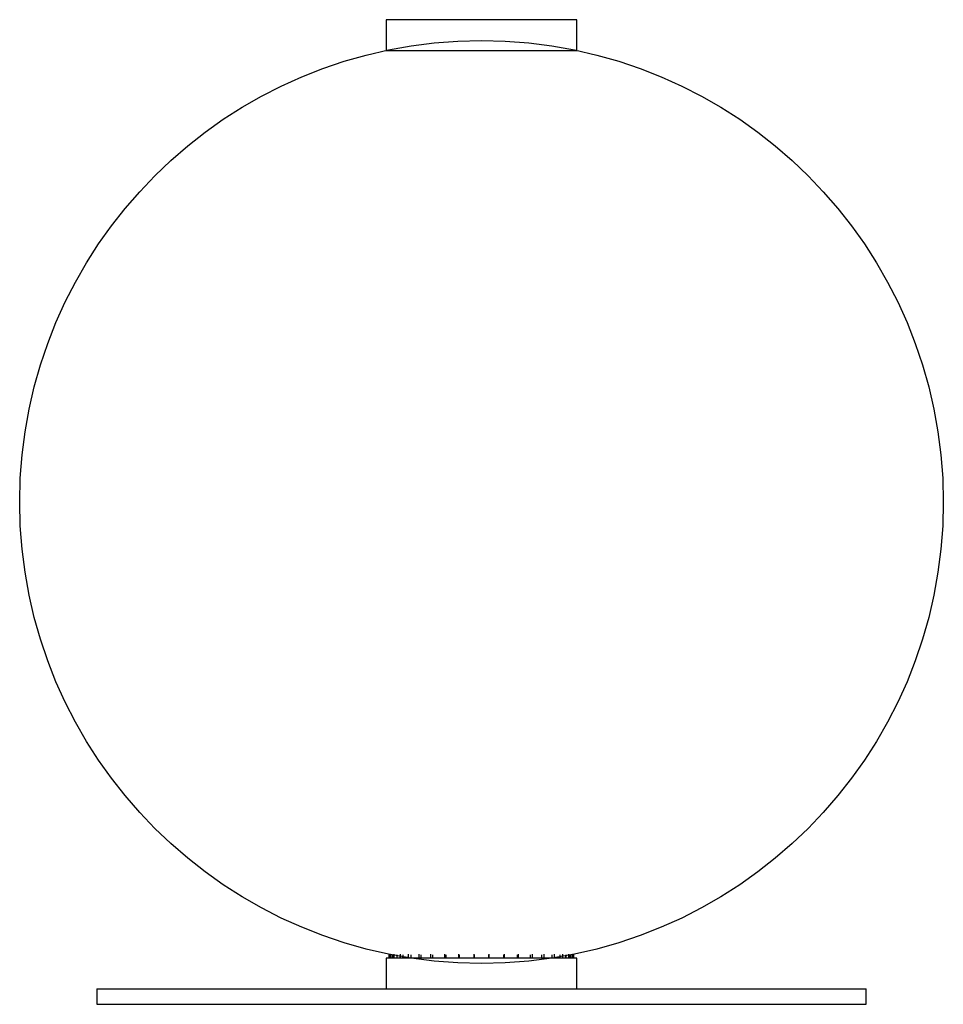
# Paper-space layout '_Derecha' of a CAD drawing. Header units: millimetres. Extents: x -150 to 150, y -33 to 287.
import ezdxf

# ---------------------------------------------------------------- set-up
doc = ezdxf.new("R2010")
doc.units = ezdxf.units.MM

psp = doc.layouts.new('_Derecha')

# ---------------------------------------------------------------- linework, layer by layer
at = {"color": 7, "linetype": 'Continuous', "lineweight": 25}
for p, q in [((-31, 287.04), (-31, 277.04)), ((30.99, 287.04), (-30.99, 287.04)), ((31, 277.04), (31, 287.04)), ((-31, 277.04), (31, 277.04)), ((-31, -17.96), (-31, -27.96)), ((30.99, -17.96), (-30.99, -17.96)), ((-30, -17.96), (-30, -16.69)), ((-29.61, -17.96), (-29.61, -16.77)), ((-29.57, -17.96), (-29.57, -16.69)), ((-29, -17.96), (-29, -16.89)), ((-28.63, -17.96), (-28.63, -16.97)), ((-28.58, -17.96), (-28.58, -16.89)), ((-28.37, -17.96), (-28.37, -16.69)), ((-27.43, -17.96), (-27.43, -16.89)), ((-26.45, -17.96), (-26.45, -17.37)), ((-26.32, -17.96), (-26.32, -16.69)), ((-25.57, -17.96), (-25.57, -17.53)), ((-25.44, -17.96), (-25.44, -16.89)), ((-23.67, -17.96), (-23.67, -16.69)), ((-22.89, -17.96), (-22.89, -16.89)), ((-20.22, -17.96), (-20.22, -16.69)), ((-19.55, -17.96), (-19.55, -16.89)), ((-16.41, -17.96), (-16.41, -16.69)), ((-15.86, -17.96), (-15.86, -16.89)), ((-11.93, -17.96), (-11.93, -16.69)), ((-11.53, -17.96), (-11.53, -16.89)), ((-7.36, -17.96), (-7.36, -16.69)), ((-7.12, -17.96), (-7.12, -16.89)), ((-2.35, -17.96), (-2.35, -16.69)), ((-2.27, -17.96), (-2.27, -16.89)), ((2.39, -17.96), (2.39, -16.89)), ((2.48, -17.96), (2.48, -16.69)), ((7.24, -17.96), (7.24, -16.89)), ((7.49, -17.96), (7.49, -16.69)), ((11.65, -17.96), (11.65, -16.89)), ((12.05, -17.96), (12.05, -16.69)), ((15.97, -17.96), (15.97, -16.89)), ((16.52, -17.96), (16.52, -16.69)), ((19.64, -17.96), (19.64, -16.89)), ((20.32, -17.96), (20.32, -16.69)), ((22.96, -17.96), (22.96, -16.89)), ((23.59, -17.96), (23.59, -17.86)), ((23.75, -17.96), (23.75, -16.69)), ((25.5, -17.96), (25.5, -16.89)), ((26.38, -17.96), (26.38, -16.69)), ((27.39, -17.96), (27.39, -17.2)), ((27.47, -17.96), (27.47, -16.89)), ((28.33, -17.96), (28.33, -17.02)), ((28.42, -17.96), (28.42, -16.69)), ((28.6, -17.96), (28.6, -16.89)), ((29, -17.96), (29, -16.89)), ((29.59, -17.96), (29.59, -16.69)), ((30, -17.96), (30, -16.69)), ((31, -27.96), (31, -17.96)), ((-125, -27.96), (-125, -32.96)), ((-125, -27.96), (125, -27.96)), ((125, -32.96), (125, -27.96)), ((-125, -32.96), (125, -32.96))]:
    psp.add_line(p, q, dxfattribs=at)
psp.add_circle((0, 130.28), 150, dxfattribs=at)

doc.saveas('drawing.dxf')
